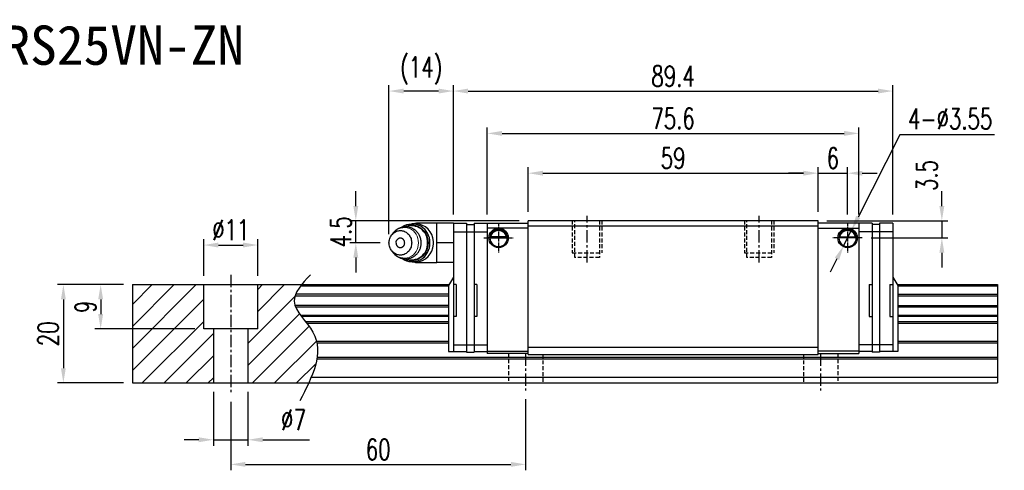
# Model space of a CAD drawing. Header units: millimetres. Extents: x 2482 to 2788, y 455 to 713.
# Tile 3 of 3: x 2588 to 2788, y 455 to 547. Entities that reach past the tile are written whole.
import ezdxf
from ezdxf.enums import TextEntityAlignment as Align

# ---------------------------------------------------------------- set-up
doc = ezdxf.new("R2010")
doc.units = ezdxf.units.MM
doc.header["$LTSCALE"] = 0.2
doc.header["$PDSIZE"] = -1
doc.linetypes.add('CENTER', pattern=[10.16, 6.35, -1.27, 1.27, -1.27])
doc.linetypes.add('DASHED', pattern=[0.75, 0.5, -0.25])
for name, color, linetype in [('2', 7, 'Continuous'), ('CHA', 7, 'Continuous'), ('CL', 1, 'CENTER'), ('DIM', 4, 'Continuous'), ('HID', 2, 'DASHED'), ('OUT', 3, 'Continuous')]:
    doc.layers.add(name, color=color, linetype=linetype)
doc.styles.add('DIM-7', font='SIMPLEX.shx', dxfattribs={"width": 0.7, "bigfont": 'chineset.shx'})
doc.styles.add('T', font='kaiu.ttf')
doc.dimstyles.new('CNS', dxfattribs={"dimtxt": 3.5, "dimasz": 2.5, "dimexe": 1, "dimexo": 1.5, "dimgap": 0.09, "dimtad": 0, "dimdsep": 46, "dimtxsty": 'DIM-7', "dimcen": 0.09, "dimclrd": 1, "dimclre": 1, "dimclrt": 4, "dimadec": 0, "dimazin": 0, "dimtfac": 1, "dimtix": 1, "dimtmove": 2, "dimatfit": 3, "dimfxl": 1, "dimtvp": 0.971429, "dimtolj": 1, "dimarcsym": 0})
doc.dimstyles.new('CNSx1 (指線專用)', dxfattribs={"dimscale": 0.8, "dimtxt": 3.5, "dimasz": 2.5, "dimexe": 1, "dimexo": 1.5, "dimgap": 1, "dimtad": 1, "dimtih": 1, "dimtoh": 1, "dimdsep": 46, "dimtxsty": 'DIM-7', "dimcen": 0.09, "dimclrd": 256, "dimclre": 256, "dimclrt": 4, "dimadec": 0, "dimazin": 0, "dimtfac": 1, "dimtix": 1, "dimtmove": 1, "dimatfit": 3, "dimfxl": 1, "dimtvp": 0.971429, "dimtolj": 1, "dimarcsym": 0})

# ---------------------------------------------------------------- blocks, each defined once
blk = doc.blocks.new('*D62')
at = {"color": 7, "lineweight": -2}
for p, q in [((2609.1, 493.14), (2603.24, 493.14)), ((2604.44, 490.14), (2604.44, 487.14)), ((2623.6, 484.14), (2603.24, 484.14))]:
    blk.add_line(p, q, dxfattribs=at)
at = {"color": 7}
for points in [[(2603.94, 490.14), (2604.94, 490.14), (2604.44, 493.14)], [(2603.94, 487.14), (2604.94, 487.14), (2604.44, 484.14)]]:
    blk.add_solid(points, dxfattribs=at)
at = {"layer": 'DEFPOINTS', "color": 0}
for p in [(2610.9, 493.14), (2604.44, 484.14), (2625.4, 484.14)]:
    blk.add_point(p, dxfattribs=at)
at = {"color": 7, "insert": (2601.38, 488.64), "char_height": 4.2, "attachment_point": 5, "rotation": 90, "style": 'DIM-7'}
blk.add_mtext('\\A1;9', dxfattribs=at)
blk = doc.blocks.new('*D63')
at = {"color": 7, "lineweight": -2}
for p, q in [((2625.4, 494.94), (2625.4, 502.4)), ((2628.4, 501.2), (2633.4, 501.2)), ((2636.4, 494.94), (2636.4, 502.4))]:
    blk.add_line(p, q, dxfattribs=at)
at = {"color": 7}
for points in [[(2628.4, 501.7), (2628.4, 500.7), (2625.4, 501.2)], [(2633.4, 501.7), (2633.4, 500.7), (2636.4, 501.2)]]:
    blk.add_solid(points, dxfattribs=at)
at = {"layer": 'DEFPOINTS', "color": 0}
for p in [(2636.4, 501.2), (2625.4, 493.14), (2636.4, 493.14)]:
    blk.add_point(p, dxfattribs=at)
at = {"color": 7, "insert": (2630.9, 504.26), "char_height": 4.2, "attachment_point": 5, "style": 'DIM-7'}
blk.add_mtext('\\A1;%%C11', dxfattribs=at)
blk = doc.blocks.new('*D64')
at = {"color": 7, "lineweight": -2}
for p, q in [((2627.4, 471.34), (2627.4, 460.39)), ((2634.4, 471.34), (2634.4, 460.39)), ((2624.4, 461.59), (2621.4, 461.59)), ((2627.4, 461.59), (2634.4, 461.59)), ((2637.4, 461.59), (2646.94, 461.59))]:
    blk.add_line(p, q, dxfattribs=at)
at = {"color": 7}
for points in [[(2624.4, 462.09), (2624.4, 461.09), (2627.4, 461.59)], [(2637.4, 462.09), (2637.4, 461.09), (2634.4, 461.59)]]:
    blk.add_solid(points, dxfattribs=at)
at = {"layer": 'DEFPOINTS', "color": 0}
for p in [(2627.4, 473.14), (2634.4, 473.14), (2627.4, 461.59)]:
    blk.add_point(p, dxfattribs=at)
at = {"color": 7, "insert": (2643.67, 465.67), "char_height": 4.2, "attachment_point": 5, "style": 'DIM-7'}
blk.add_mtext('\\A1;%%C7', dxfattribs=at)
blk = doc.blocks.new('*D65')
at = {"color": 7, "lineweight": -2}
for p, q in [((2691.4, 507.94), (2691.4, 517.01)), ((2750.4, 507.94), (2750.4, 517.01)), ((2694.4, 515.81), (2747.4, 515.81))]:
    blk.add_line(p, q, dxfattribs=at)
at = {"color": 7}
for points in [[(2694.4, 516.31), (2694.4, 515.31), (2691.4, 515.81)], [(2747.4, 516.31), (2747.4, 515.31), (2750.4, 515.81)]]:
    blk.add_solid(points, dxfattribs=at)
at = {"layer": 'DEFPOINTS', "color": 0}
for p in [(2750.4, 515.81), (2691.4, 506.14), (2750.4, 506.14)]:
    blk.add_point(p, dxfattribs=at)
at = {"color": 7, "insert": (2720.9, 518.87), "char_height": 4.2, "attachment_point": 5, "style": 'DIM-7'}
blk.add_mtext('\\A1;59', dxfattribs=at)
blk = doc.blocks.new('*D66')
at = {"color": 7, "lineweight": -2}
for p, q in [((2683.1, 507.44), (2683.1, 525.11)), ((2758.7, 507.44), (2758.7, 525.11)), ((2686.1, 523.91), (2755.7, 523.91))]:
    blk.add_line(p, q, dxfattribs=at)
at = {"color": 7}
for points in [[(2686.1, 524.41), (2686.1, 523.41), (2683.1, 523.91)], [(2755.7, 524.41), (2755.7, 523.41), (2758.7, 523.91)]]:
    blk.add_solid(points, dxfattribs=at)
at = {"layer": 'DEFPOINTS', "color": 0}
for p in [(2758.7, 523.91), (2683.1, 505.64), (2758.7, 505.64)]:
    blk.add_point(p, dxfattribs=at)
at = {"color": 7, "insert": (2720.9, 526.97), "char_height": 4.2, "attachment_point": 5, "style": 'DIM-7'}
blk.add_mtext('\\A1;75.6', dxfattribs=at)
blk = doc.blocks.new('*D67')
at = {"color": 7, "lineweight": -2}
for p, q in [((2750.4, 507.94), (2750.4, 517.01)), ((2756.4, 507.42), (2756.4, 517.01)), ((2747.4, 515.81), (2744.4, 515.81)), ((2750.4, 515.81), (2756.4, 515.81)), ((2759.4, 515.81), (2762.4, 515.81))]:
    blk.add_line(p, q, dxfattribs=at)
at = {"color": 7}
for points in [[(2747.4, 516.31), (2747.4, 515.31), (2750.4, 515.81)], [(2759.4, 516.31), (2759.4, 515.31), (2756.4, 515.81)]]:
    blk.add_solid(points, dxfattribs=at)
at = {"layer": 'DEFPOINTS', "color": 0}
for p in [(2756.4, 515.81), (2750.4, 506.14), (2756.4, 505.62)]:
    blk.add_point(p, dxfattribs=at)
at = {"color": 7, "insert": (2753.4, 518.87), "char_height": 4.2, "attachment_point": 5, "style": 'DIM-7'}
blk.add_mtext('\\A1;6', dxfattribs=at)
blk = doc.blocks.new('*D68')
at = {"color": 7, "lineweight": -2}
for p, q in [((2775.58, 509.14), (2775.58, 512.14)), ((2752.2, 506.14), (2776.78, 506.14)), ((2775.58, 506.14), (2775.58, 502.64)), ((2761.17, 502.64), (2776.78, 502.64)), ((2775.58, 499.64), (2775.58, 496.64))]:
    blk.add_line(p, q, dxfattribs=at)
at = {"color": 7}
for points in [[(2775.08, 509.14), (2776.08, 509.14), (2775.58, 506.14)], [(2775.08, 499.64), (2776.08, 499.64), (2775.58, 502.64)]]:
    blk.add_solid(points, dxfattribs=at)
at = {"layer": 'DEFPOINTS', "color": 0}
for p in [(2750.4, 506.14), (2759.37, 502.64), (2775.58, 502.64)]:
    blk.add_point(p, dxfattribs=at)
at = {"color": 7, "insert": (2772.52, 515.33), "char_height": 4.2, "attachment_point": 5, "rotation": 90, "style": 'DIM-7'}
blk.add_mtext('\\A1;3.5', dxfattribs=at)
blk = doc.blocks.new('*D69')
at = {"lineweight": -2}
for p, q in [((2767.04, 523.59), (2758.56, 506.9)), ((2786.3, 523.59), (2767.04, 523.59)), ((2755.6, 501.06), (2757.2, 504.23)), ((2754.24, 498.39), (2752.88, 495.71))]:
    blk.add_line(p, q, dxfattribs=at)
for points in [[(2758.12, 507.13), (2759.01, 506.68), (2757.2, 504.23)], [(2753.79, 498.61), (2754.68, 498.16), (2755.6, 501.06)]]:
    blk.add_solid(points)
at = {"layer": 'DEFPOINTS', "color": 0}
for p in [(2757.2, 504.23), (2755.6, 501.06)]:
    blk.add_point(p, dxfattribs=at)
at = {"insert": (2777.27, 526.89), "char_height": 4.2, "attachment_point": 5, "style": 'DIM-7'}
blk.add_mtext('\\A1;4-∅3.55', dxfattribs=at)
blk = doc.blocks.new('*D70')
at = {"color": 7, "lineweight": -2}
for p, q in [((2663.1, 503.44), (2663.1, 533.72)), ((2676.2, 507.44), (2676.2, 533.72)), ((2673.2, 532.52), (2666.1, 532.52))]:
    blk.add_line(p, q, dxfattribs=at)
at = {"color": 7}
for points in [[(2666.1, 533.02), (2666.1, 532.02), (2663.1, 532.52)], [(2673.2, 533.02), (2673.2, 532.02), (2676.2, 532.52)]]:
    blk.add_solid(points, dxfattribs=at)
at = {"layer": 'DEFPOINTS', "color": 0}
for p in [(2663.1, 532.52), (2676.2, 505.64), (2663.1, 501.64)]:
    blk.add_point(p, dxfattribs=at)
at = {"color": 7, "insert": (2669.65, 536.68), "char_height": 4.2, "attachment_point": 5, "style": 'DIM-7'}
blk.add_mtext('\\A1;(14)', dxfattribs=at)
blk = doc.blocks.new('*D51')
at = {"color": 7, "lineweight": -2}
for p, q in [((2656.35, 509.14), (2656.35, 512.14)), ((2689.6, 506.14), (2655.15, 506.14)), ((2656.35, 501.64), (2656.35, 506.14)), ((2661.3, 501.64), (2655.15, 501.64)), ((2656.35, 498.64), (2656.35, 495.64))]:
    blk.add_line(p, q, dxfattribs=at)
at = {"color": 7}
for points in [[(2655.85, 509.14), (2656.85, 509.14), (2656.35, 506.14)], [(2655.85, 498.64), (2656.85, 498.64), (2656.35, 501.64)]]:
    blk.add_solid(points, dxfattribs=at)
at = {"layer": 'DEFPOINTS', "color": 0}
for p in [(2656.35, 506.14), (2691.4, 506.14), (2663.1, 501.64)]:
    blk.add_point(p, dxfattribs=at)
at = {"color": 7, "insert": (2653.29, 503.89), "char_height": 4.2, "attachment_point": 5, "rotation": 90, "style": 'DIM-7'}
blk.add_mtext('\\A1;4.5', dxfattribs=at)
blk = doc.blocks.new('*D71')
at = {"color": 7, "lineweight": -2}
for p, q in [((2609.1, 493.14), (2595.65, 493.14)), ((2596.85, 490.14), (2596.85, 476.14)), ((2609.1, 473.14), (2595.65, 473.14))]:
    blk.add_line(p, q, dxfattribs=at)
at = {"color": 7}
for points in [[(2596.35, 490.14), (2597.35, 490.14), (2596.85, 493.14)], [(2596.35, 476.14), (2597.35, 476.14), (2596.85, 473.14)]]:
    blk.add_solid(points, dxfattribs=at)
at = {"layer": 'DEFPOINTS', "color": 0}
for p in [(2610.9, 493.14), (2596.85, 473.14), (2610.9, 473.14)]:
    blk.add_point(p, dxfattribs=at)
at = {"color": 7, "insert": (2593.79, 483.14), "char_height": 4.2, "attachment_point": 5, "rotation": 90, "style": 'DIM-7'}
blk.add_mtext('\\A1;20', dxfattribs=at)
blk = doc.blocks.new('*D60')
at = {"color": 7, "lineweight": -2}
for p, q in [((2630.9, 469.34), (2630.9, 455.38)), ((2690.9, 469.84), (2690.9, 455.38)), ((2633.9, 456.58), (2687.9, 456.58))]:
    blk.add_line(p, q, dxfattribs=at)
at = {"color": 7}
for points in [[(2633.9, 457.08), (2633.9, 456.08), (2630.9, 456.58)], [(2687.9, 457.08), (2687.9, 456.08), (2690.9, 456.58)]]:
    blk.add_solid(points, dxfattribs=at)
at = {"layer": 'DEFPOINTS', "color": 0}
for p in [(2630.9, 471.14), (2690.9, 471.64), (2690.9, 456.58)]:
    blk.add_point(p, dxfattribs=at)
at = {"color": 7, "insert": (2660.9, 459.64), "char_height": 4.2, "attachment_point": 5, "style": 'DIM-7'}
blk.add_mtext('\\A1;60', dxfattribs=at)
blk = doc.blocks.new('*D61')
at = {"color": 7, "lineweight": -2}
for p, q in [((2676.2, 507.44), (2676.2, 533.72)), ((2765.6, 507.44), (2765.6, 533.72)), ((2679.2, 532.52), (2762.6, 532.52))]:
    blk.add_line(p, q, dxfattribs=at)
at = {"color": 7}
for points in [[(2679.2, 533.02), (2679.2, 532.02), (2676.2, 532.52)], [(2762.6, 533.02), (2762.6, 532.02), (2765.6, 532.52)]]:
    blk.add_solid(points, dxfattribs=at)
at = {"layer": 'DEFPOINTS', "color": 0}
for p in [(2765.6, 532.52), (2676.2, 505.64), (2765.6, 505.64)]:
    blk.add_point(p, dxfattribs=at)
at = {"color": 7, "insert": (2720.9, 535.58), "char_height": 4.2, "attachment_point": 5, "style": 'DIM-7'}
blk.add_mtext('\\A1;89.4', dxfattribs=at)

msp = doc.modelspace()

# ---------------------------------------------------------------- hatches: boundary and pattern name
at = {"layer": 'DIM'}
h = msp.add_hatch(dxfattribs=at)
h.set_pattern_fill('ANSI31')
h.set_pattern_definition([(45, (2246.642, 376.321), (-2.245064, 2.245064), [])])
h.paths.add_polyline_path([(2625.399, 493.144), (2610.899, 493.144), (2610.899, 473.144), (2627.399, 473.144), (2627.399, 484.144), (2625.399, 484.144)])
edge = h.paths.add_edge_path()
edge.add_spline(control_points=[(2646.774, 473.144), (2648.426, 476.756), (2650.062, 482.721), (2642.543, 488.788), (2644.423, 492.01), (2645.341, 493.144)], knot_values=[2.2927229, 2.2927229, 2.2927229, 2.2927229, 12.943349, 20.3172467, 24.2982631, 24.2982631, 24.2982631, 24.2982631], degree=3, periodic=0)
edge.add_line((2645.341, 493.144), (2636.399, 493.144))
edge.add_line((2636.399, 493.144), (2636.399, 484.144))
edge.add_line((2636.399, 484.144), (2634.399, 484.144))
edge.add_line((2634.399, 484.144), (2634.399, 473.144))
edge.add_line((2634.399, 473.144), (2646.774, 473.144))

# ---------------------------------------------------------------- linework, layer by layer
at = {"layer": '2', "color": 7, "linetype": 'Continuous'}
for p, q in [((2761.399, 505.645), (2750.399, 505.645)), ((2687.031, 502.828), (2683.767, 502.828)), ((2686.954, 502.895), (2683.844, 502.895)), ((2750.399, 504.645), (2758.699, 504.645)), ((2754.767, 502.828), (2758.031, 502.828)), ((2754.844, 502.895), (2757.954, 502.895)), ((2683.625, 502.695), (2687.173, 502.695)), ((2758.173, 502.695), (2754.625, 502.695)), ((2683.099, 479.645), (2691.399, 479.645)), ((2691.399, 479.145), (2683.099, 479.145)), ((2758.699, 479.645), (2750.399, 479.645)), ((2750.399, 479.145), (2758.699, 479.145))]:
    msp.add_line(p, q, dxfattribs=at)
for centre, start, end in [((2685.399, 502.645), 90, 270), ((2685.399, 502.645), 270, 90), ((2756.399, 502.645), 90, 270), ((2756.399, 502.645), 270, 90)]:
    msp.add_arc(centre, 1.775, start, end, dxfattribs=at)
at = {"layer": '2', "color": 7, "linetype": 'Continuous', "extrusion": (0, 0, -1)}
for centre, radius, start, end in [((-2685.399, 502.645), 1.575, 9.1332, 90), ((-2685.399, 502.645), 1.975, 90, 270), ((-2685.399, 502.645), 1.575, 90, 170.8668), ((-2756.399, 502.645), 1.975, 270, 90), ((-2756.399, 502.645), 1.575, 9.1332, 90), ((-2756.399, 502.645), 1.975, 90, 270), ((-2756.399, 502.645), 1.575, 90, 170.8668)]:
    msp.add_arc(centre, radius, start, end, dxfattribs=at)
at = {"layer": '2', "color": 7, "linetype": 'Continuous'}
for points, knots in [([(2683.767, 502.828), (2683.783, 502.903), (2683.805, 502.993), (2683.869, 503.182), (2683.911, 503.284), (2684.016, 503.48), (2684.08, 503.576), (2684.252, 503.788), (2684.37, 503.898), (2684.63, 504.079), (2684.774, 504.152), (2685.077, 504.249), (2685.239, 504.275), (2685.399, 504.275)], [0, 0, 0, 0, 0.1376864, 0.1376864, 0.275472, 0.275472, 0.4123557, 0.4123557, 0.6064308, 0.6064308, 0.8046387, 0.8046387, 1, 1, 1, 1]), ([(2685.399, 504.275), (2685.55, 504.275), (2685.703, 504.252), (2686.02, 504.156), (2686.186, 504.072), (2686.456, 503.873), (2686.57, 503.763), (2686.742, 503.544), (2686.808, 503.437), (2686.914, 503.223), (2686.955, 503.113), (2687.004, 502.947), (2687.019, 502.883), (2687.031, 502.828)], [0, 0, 0, 0, 0.1837975, 0.1837975, 0.4104893, 0.4104893, 0.6000274, 0.6000274, 0.749109, 0.749109, 0.8991923, 0.8991923, 1, 1, 1, 1]), ([(2756.399, 504.275), (2756.248, 504.275), (2756.095, 504.252), (2755.778, 504.156), (2755.613, 504.072), (2755.342, 503.873), (2755.228, 503.763), (2755.056, 503.544), (2754.99, 503.437), (2754.884, 503.223), (2754.843, 503.113), (2754.794, 502.947), (2754.779, 502.883), (2754.767, 502.828)], [0, 0, 0, 0, 0.1837975, 0.1837975, 0.4104893, 0.4104893, 0.6000274, 0.6000274, 0.749109, 0.749109, 0.8991923, 0.8991923, 1, 1, 1, 1]), ([(2758.031, 502.828), (2758.015, 502.903), (2757.993, 502.993), (2757.929, 503.182), (2757.887, 503.284), (2757.782, 503.48), (2757.718, 503.576), (2757.546, 503.788), (2757.428, 503.898), (2757.168, 504.079), (2757.024, 504.152), (2756.721, 504.249), (2756.559, 504.275), (2756.399, 504.275)], [0, 0, 0, 0, 0.1376864, 0.1376864, 0.275472, 0.275472, 0.4123557, 0.4123557, 0.6064308, 0.6064308, 0.8046387, 0.8046387, 1, 1, 1, 1])]:
    msp.add_open_spline(points, degree=3, knots=knots, dxfattribs=at)
for points in [[(2683.767, 502.828), (2683.793, 502.85), (2683.818, 502.872), (2683.844, 502.895)], [(2686.954, 502.895), (2686.98, 502.872), (2687.005, 502.85), (2687.031, 502.828)], [(2754.844, 502.895), (2754.818, 502.872), (2754.793, 502.85), (2754.767, 502.828)]]:
    msp.add_open_spline(points, degree=3, dxfattribs=at)
at = {"layer": '2', "color": 7, "linetype": 'DASHED'}
msp.add_open_spline([(2683.625, 502.694), (2683.624, 502.678), (2683.624, 502.661), (2683.624, 502.645)], degree=3, dxfattribs=at)
at = {"layer": 'CL', "color": 7, "ltscale": 2}
for p, q in [((2703.399, 497.644), (2703.399, 507.144)), ((2738.399, 497.644), (2738.399, 507.144)), ((2630.899, 495.144), (2630.899, 471.144)), ((2690.899, 479.145), (2690.899, 471.644)), ((2750.899, 479.145), (2750.899, 471.644))]:
    msp.add_line(p, q, dxfattribs=at)
at = {"layer": 'CL', "color": 7, "ltscale": 0.5}
for p, q in [((2685.399, 505.62), (2685.399, 499.67)), ((2756.399, 505.62), (2756.399, 499.67)), ((2682.424, 502.645), (2688.374, 502.645)), ((2759.374, 502.645), (2753.424, 502.645))]:
    msp.add_line(p, q, dxfattribs=at)
at = {"layer": 'HID', "color": 7, "ltscale": 8}
for p, q in [((2700.399, 506.144), (2700.399, 499.644)), ((2700.899, 498.644), (2700.899, 506.144)), ((2705.899, 506.144), (2705.899, 498.644)), ((2706.399, 506.144), (2706.399, 499.644)), ((2735.399, 506.144), (2735.399, 499.644)), ((2735.899, 498.644), (2735.899, 506.144)), ((2740.899, 506.144), (2740.899, 498.644)), ((2741.399, 506.144), (2741.399, 499.644)), ((2700.399, 499.644), (2706.399, 499.644)), ((2735.399, 499.644), (2741.399, 499.644)), ((2705.899, 498.644), (2700.899, 498.644)), ((2740.899, 498.644), (2735.899, 498.644)), ((2687.399, 479.145), (2687.399, 473.144)), ((2694.399, 478.944), (2694.399, 473.144)), ((2747.399, 478.944), (2747.399, 473.144)), ((2754.399, 479.145), (2754.399, 473.144))]:
    msp.add_line(p, q, dxfattribs=at)
at = {"layer": 'OUT', "color": 7, "linetype": 'Continuous'}
for p, q in [((2668.567, 505.52), (2667.802, 505.52)), ((2672.799, 505.645), (2668.857, 505.645)), ((2668.857, 505.645), (2668.857, 505.507)), ((2676.199, 505.645), (2672.799, 505.645)), ((2672.799, 503.819), (2672.799, 505.645)), ((2676.199, 505.645), (2678.899, 505.645)), ((2680.399, 505.645), (2683.099, 505.645)), ((2683.099, 505.645), (2683.099, 479.145)), ((2683.099, 505.645), (2691.399, 505.645)), ((2765.599, 505.645), (2762.899, 505.645)), ((2663.965, 503.667), (2663.646, 503.258)), ((2672.799, 501.881), (2672.799, 503.819)), ((2691.399, 504.645), (2683.099, 504.645)), ((2672.799, 499.824), (2672.799, 501.881)), ((2676.199, 501.645), (2672.799, 501.645)), ((2663.646, 500.031), (2663.965, 499.622)), ((2663.965, 499.622), (2663.959, 499.63)), ((2672.799, 497.645), (2672.799, 499.824)), ((2667.802, 497.77), (2668.567, 497.77)), ((2668.857, 497.782), (2668.857, 497.645)), ((2668.857, 497.645), (2672.799, 497.645)), ((2672.799, 497.65), (2672.799, 497.768)), ((2676.199, 497.645), (2672.799, 497.645))]:
    msp.add_line(p, q, dxfattribs=at)
at = {"layer": 'OUT', "color": 7}
for p, q in [((2676.199, 505.645), (2676.199, 479.545)), ((2678.899, 505.645), (2678.899, 479.395)), ((2678.899, 505.395), (2680.399, 505.395)), ((2680.399, 505.645), (2680.399, 479.395)), ((2691.399, 478.944), (2691.399, 506.144)), ((2750.399, 506.144), (2691.399, 506.144)), ((2691.399, 505.094), (2750.399, 505.094)), ((2750.399, 478.944), (2750.399, 506.144)), ((2758.699, 505.645), (2758.699, 479.145)), ((2761.399, 505.645), (2761.399, 479.395)), ((2762.899, 505.395), (2761.399, 505.395)), ((2762.899, 505.645), (2762.899, 479.395)), ((2765.599, 505.645), (2765.599, 479.545)), ((2676.199, 503.87), (2678.899, 503.87)), ((2678.899, 503.895), (2680.399, 503.895)), ((2680.399, 503.87), (2683.099, 503.87)), ((2761.399, 503.87), (2758.699, 503.87)), ((2762.899, 503.895), (2761.399, 503.895)), ((2765.599, 503.87), (2762.899, 503.87)), ((2610.899, 493.144), (2675.292, 493.144)), ((2610.899, 493.144), (2610.899, 473.144)), ((2625.399, 484.144), (2625.399, 493.144)), ((2636.399, 484.144), (2636.399, 493.144)), ((2645.138, 492.888), (2675.199, 492.888)), ((2676.199, 494.645), (2675.199, 492.991)), ((2675.199, 492.991), (2675.199, 479.545)), ((2676.799, 493.144), (2676.199, 493.144)), ((2676.799, 493.144), (2676.799, 486.644)), ((2680.999, 493.144), (2680.399, 493.144)), ((2680.999, 493.144), (2680.999, 486.644)), ((2760.799, 493.144), (2760.799, 486.644)), ((2760.799, 493.144), (2761.399, 493.144)), ((2764.999, 493.144), (2764.999, 486.644)), ((2764.999, 493.144), (2765.599, 493.144)), ((2765.599, 494.645), (2766.599, 492.991)), ((2766.506, 493.144), (2786.899, 493.144)), ((2766.599, 492.991), (2766.599, 479.545)), ((2766.599, 492.888), (2786.899, 492.888)), ((2786.899, 493.144), (2786.899, 473.144)), ((2643.983, 490.884), (2675.199, 490.884)), ((2675.199, 491.179), (2644.093, 491.179)), ((2766.599, 491.179), (2786.899, 491.179)), ((2766.599, 490.884), (2786.899, 490.884)), ((2675.199, 488.904), (2643.98, 488.904)), ((2766.599, 488.904), (2786.899, 488.904)), ((2644.091, 488.609), (2675.199, 488.609)), ((2645.1, 486.929), (2675.199, 486.929)), ((2766.599, 488.609), (2786.899, 488.609)), ((2766.599, 486.929), (2786.899, 486.929)), ((2645.223, 486.765), (2675.199, 486.765)), ((2646.078, 485.671), (2675.199, 485.671)), ((2646.356, 485.317), (2675.199, 485.317)), ((2676.799, 486.644), (2676.199, 486.644)), ((2680.999, 486.644), (2680.399, 486.644)), ((2760.799, 486.644), (2761.399, 486.644)), ((2764.999, 486.644), (2765.599, 486.644)), ((2766.599, 486.765), (2786.899, 486.765)), ((2766.599, 485.671), (2786.899, 485.671)), ((2766.599, 485.317), (2786.899, 485.317)), ((2636.399, 484.144), (2625.399, 484.144)), ((2627.399, 484.144), (2627.399, 473.144)), ((2634.399, 484.144), (2634.399, 473.144)), ((2648.347, 481.651), (2675.199, 481.651)), ((2648.426, 481.298), (2675.199, 481.298)), ((2676.199, 480.92), (2678.899, 480.92)), ((2678.899, 480.895), (2680.399, 480.895)), ((2680.399, 480.92), (2683.099, 480.92)), ((2761.399, 480.92), (2758.699, 480.92)), ((2762.899, 480.895), (2761.399, 480.895)), ((2765.599, 480.92), (2762.899, 480.92)), ((2766.599, 481.651), (2786.899, 481.651)), ((2766.599, 481.298), (2786.899, 481.298)), ((2675.199, 479.545), (2678.899, 479.545)), ((2678.899, 479.395), (2680.399, 479.395)), ((2680.399, 479.545), (2683.099, 479.545)), ((2691.399, 480.444), (2750.399, 480.444)), ((2691.399, 478.944), (2750.399, 478.944)), ((2761.399, 479.545), (2758.699, 479.545)), ((2762.899, 479.395), (2761.399, 479.395)), ((2766.599, 479.545), (2762.899, 479.545)), ((2648.419, 478.037), (2786.899, 478.037)), ((2648.473, 478.391), (2786.899, 478.391)), ((2610.899, 473.144), (2786.899, 473.144)), ((2647.296, 474.344), (2786.899, 474.344))]:
    msp.add_line(p, q, dxfattribs=at)
at = {"layer": 'OUT', "color": 7, "linetype": 'Continuous', "flags": 128}
for points in [[(2666.212, 504.889), (2666.355, 504.961), (2666.579, 505.058), (2666.81, 505.137), (2667.045, 505.198), (2667.284, 505.241), (2667.525, 505.264), (2667.766, 505.269), (2668.008, 505.255), (2668.248, 505.222), (2668.485, 505.17), (2668.718, 505.1), (2668.945, 505.012), (2669.167, 504.906), (2669.38, 504.784), (2669.585, 504.645), (2669.78, 504.49), (2669.965, 504.321), (2670.137, 504.137), (2670.297, 503.941), (2670.443, 503.733), (2670.576, 503.513), (2670.693, 503.284), (2670.794, 503.047), (2670.88, 502.802), (2670.949, 502.551), (2671.001, 502.296), (2671.035, 502.036), (2671.053, 501.775), (2671.053, 501.514), (2671.035, 501.253), (2671.001, 500.994), (2670.949, 500.738), (2670.88, 500.487), (2670.794, 500.242), (2670.693, 500.005), (2670.576, 499.776), (2670.443, 499.556), (2670.297, 499.348), (2670.137, 499.152), (2669.965, 498.968), (2669.78, 498.799), (2669.585, 498.644), (2669.38, 498.505), (2669.167, 498.383), (2668.945, 498.277), (2668.718, 498.189), (2668.485, 498.119), (2668.248, 498.067), (2668.008, 498.034), (2667.766, 498.02), (2667.525, 498.025), (2667.284, 498.048), (2667.045, 498.091), (2666.81, 498.152), (2666.579, 498.231), (2666.355, 498.328), (2666.206, 498.403)], [(2663.1, 501.645), (2663.109, 501.862), (2663.135, 502.079), (2663.179, 502.292), (2663.239, 502.5), (2663.316, 502.701), (2663.41, 502.895), (2663.518, 503.078), (2663.64, 503.252), (2663.777, 503.412), (2663.925, 503.56), (2664.085, 503.692), (2664.255, 503.81), (2664.434, 503.91), (2664.62, 503.994), (2664.812, 504.059), (2665.009, 504.107), (2665.208, 504.135), (2665.41, 504.145), (2665.611, 504.135), (2665.811, 504.107), (2666.008, 504.059), (2666.2, 503.994), (2666.386, 503.91), (2666.565, 503.81), (2666.735, 503.692), (2666.894, 503.56), (2667.043, 503.412), (2667.179, 503.252), (2667.302, 503.078), (2667.41, 502.895), (2667.503, 502.701), (2667.58, 502.5), (2667.641, 502.292), (2667.684, 502.079), (2667.711, 501.862), (2667.719, 501.645), (2667.711, 501.427), (2667.684, 501.21), (2667.641, 500.998), (2667.58, 500.79), (2667.503, 500.588), (2667.41, 500.395), (2667.302, 500.211), (2667.179, 500.038), (2667.043, 499.877), (2666.894, 499.729), (2666.735, 499.597), (2666.565, 499.479), (2666.386, 499.379), (2666.2, 499.295), (2666.008, 499.23), (2665.811, 499.183), (2665.611, 499.154), (2665.41, 499.145), (2665.208, 499.154), (2665.009, 499.183), (2664.812, 499.23), (2664.62, 499.295), (2664.434, 499.379), (2664.255, 499.479), (2664.085, 499.597), (2663.925, 499.729), (2663.777, 499.877), (2663.64, 500.038), (2663.518, 500.211), (2663.41, 500.395), (2663.316, 500.588), (2663.239, 500.79), (2663.179, 500.998), (2663.135, 501.21), (2663.109, 501.427), (2663.1, 501.645)]]:
    msp.add_lwpolyline(points, dxfattribs=at)
at = {"layer": 'OUT', "color": 7, "linetype": 'Continuous'}
for centre, radius, start, end in [((2667.812, 501.895), 3.578, 355.98145, 125.24992), ((2667.677, 501.844), 3.269, 356.50633, 110.75509), ((2668.857, 503.645), 2, 90, 110.36413), ((2668.433, 501.816), 3.706, 1.94704, 87.92406), ((2667.812, 501.394), 3.578, 234.67865, 4.01952), ((2667.667, 501.458), 3.277, 249.445, 3.25566), ((2668.433, 501.473), 3.706, 272.07594, 358.05296), ((2668.857, 499.645), 2, 249.63587, 270)]:
    msp.add_arc(centre, radius, start, end, dxfattribs=at)
at = {"layer": 'OUT', "color": 7, "lineweight": 15}
for centre, start, end in [((2666.204, 501.865), 355.59669, 141.18117), ((2666.204, 501.424), 218.81883, 4.40331)]:
    msp.add_arc(centre, 2.874, start, end, dxfattribs=at)
at = {"layer": 'OUT', "color": 7, "linetype": 'Continuous', "extrusion": (0, 0, -1)}
msp.add_arc((-2685.399, 502.645), 1.975, 270, 90, dxfattribs=at)
at = {"layer": 'OUT', "color": 7, "linetype": 'Continuous'}
for points, knots in [([(2669.66, 501.645), (2669.659, 501.723), (2669.656, 501.835), (2669.642, 501.999), (2669.624, 502.141), (2669.594, 502.309), (2669.554, 502.484), (2669.501, 502.666), (2669.435, 502.85), (2669.356, 503.034), (2669.264, 503.218), (2669.159, 503.397), (2669.041, 503.572), (2668.91, 503.741), (2668.767, 503.903), (2668.613, 504.055), (2668.447, 504.198), (2668.271, 504.329), (2668.085, 504.449), (2667.891, 504.557), (2667.688, 504.65), (2667.478, 504.73), (2667.263, 504.795), (2667.042, 504.844), (2666.817, 504.878), (2666.59, 504.895), (2666.36, 504.896), (2666.13, 504.879), (2665.901, 504.846), (2665.674, 504.796), (2665.449, 504.729), (2665.229, 504.644), (2665.014, 504.543), (2664.806, 504.425), (2664.612, 504.295), (2664.433, 504.155), (2664.27, 504.009), (2664.118, 503.851), (2664.016, 503.736), (2663.969, 503.671), (2663.964, 503.665)], [0, 0, 0, 0, 0.0296876, 0.041938, 0.0622601, 0.0834256, 0.1061814, 0.1299801, 0.154599, 0.1798603, 0.2056368, 0.2318337, 0.2583793, 0.2852186, 0.3123085, 0.3396154, 0.3671127, 0.3947799, 0.4226009, 0.4505638, 0.47866, 0.5068837, 0.5352321, 0.5637043, 0.5923018, 0.6210284, 0.6498893, 0.6788923, 0.7080448, 0.7373584, 0.766847, 0.7965272, 0.8264189, 0.8565459, 0.8869372, 0.9144676, 0.942017, 0.9695789, 0.9971458, 1, 1, 1, 1]), ([(2663.96, 499.632), (2663.981, 499.604), (2664.045, 499.52), (2664.165, 499.387), (2664.319, 499.234), (2664.485, 499.091), (2664.661, 498.96), (2664.846, 498.84), (2665.041, 498.733), (2665.244, 498.639), (2665.453, 498.559), (2665.669, 498.494), (2665.89, 498.445), (2666.115, 498.411), (2666.342, 498.394), (2666.571, 498.394), (2666.801, 498.41), (2667.031, 498.443), (2667.258, 498.493), (2667.482, 498.56), (2667.703, 498.645), (2667.918, 498.746), (2668.126, 498.864), (2668.32, 498.994), (2668.498, 499.134), (2668.661, 499.28), (2668.814, 499.437), (2668.956, 499.604), (2669.086, 499.781), (2669.204, 499.966), (2669.309, 500.157), (2669.401, 500.355), (2669.479, 500.557), (2669.542, 500.759), (2669.59, 500.957), (2669.622, 501.135), (2669.642, 501.292), (2669.657, 501.457), (2669.659, 501.574), (2669.66, 501.645)], [0, 0, 0, 0, 0.0129896, 0.0400504, 0.0673279, 0.0947956, 0.1224331, 0.1502242, 0.178157, 0.2062229, 0.2344164, 0.2627342, 0.2911758, 0.3197426, 0.3484382, 0.3772681, 0.4062399, 0.4353611, 0.4646431, 0.4941, 0.5237483, 0.5536079, 0.5837025, 0.6140611, 0.6415619, 0.6690816, 0.6966139, 0.7241512, 0.7516818, 0.7791878, 0.8066405, 0.833992, 0.8611558, 0.887955, 0.9139574, 0.9377272, 0.9559891, 0.97342, 1, 1, 1, 1]), ([(2664.525, 501.645), (2664.526, 501.689), (2664.528, 501.752), (2664.544, 501.845), (2664.564, 501.928), (2664.598, 502.025), (2664.646, 502.125), (2664.694, 502.206), (2664.73, 502.249), (2664.741, 502.262)], [0, 0, 0, 0, 0.1988684, 0.2831425, 0.4256606, 0.5792324, 0.7471497, 0.9242917, 1, 1, 1, 1]), ([(2664.525, 501.645), (2664.526, 501.6), (2664.528, 501.537), (2664.544, 501.444), (2664.564, 501.361), (2664.598, 501.264), (2664.646, 501.164), (2664.694, 501.083), (2664.73, 501.04), (2664.741, 501.027)], [0, 0, 0, 0, 0.1988684, 0.2831425, 0.4256606, 0.5792324, 0.7471497, 0.9242917, 1, 1, 1, 1]), ([(2664.74, 501.026), (2664.741, 501.024), (2664.772, 500.978), (2664.85, 500.904), (2664.972, 500.811), (2665.107, 500.744), (2665.252, 500.701), (2665.399, 500.686), (2665.549, 500.698), (2665.693, 500.736), (2665.831, 500.801), (2665.955, 500.889), (2666.065, 500.999), (2666.155, 501.127), (2666.225, 501.271), (2666.279, 501.443), (2666.287, 501.571), (2666.291, 501.645)], [0, 0, 0, 0, 0.0036289, 0.0738847, 0.1421605, 0.2124163, 0.2806921, 0.3509479, 0.4192237, 0.4894795, 0.5577554, 0.6280112, 0.696287, 0.7665428, 0.8348186, 0.9050744, 1, 1, 1, 1]), ([(2666.291, 501.645), (2666.287, 501.712), (2666.281, 501.832), (2666.232, 501.999), (2666.166, 502.143), (2666.078, 502.274), (2665.971, 502.386), (2665.847, 502.478), (2665.713, 502.545), (2665.568, 502.588), (2665.42, 502.603), (2665.271, 502.591), (2665.127, 502.553), (2664.989, 502.488), (2664.866, 502.399), (2664.782, 502.322), (2664.747, 502.271), (2664.741, 502.262)], [0, 0, 0, 0, 0.0866631, 0.1549294, 0.2251754, 0.2934417, 0.3636877, 0.4319539, 0.5021999, 0.5704662, 0.6407122, 0.7089785, 0.7792245, 0.8474908, 0.9177368, 0.986003, 1, 1, 1, 1]), ([(2672.144, 501.645), (2672.144, 501.694), (2672.143, 501.793), (2672.139, 501.893), (2672.136, 501.942)], [0, 0, 0, 0, 0.4996785, 1, 1, 1, 1]), ([(2672.136, 501.347), (2672.139, 501.397), (2672.143, 501.496), (2672.144, 501.595), (2672.144, 501.645)], [0, 0, 0, 0, 0.5003214, 1, 1, 1, 1])]:
    msp.add_open_spline(points, degree=3, knots=knots, dxfattribs=at)
at = {"layer": 'OUT', "color": 7}
for points in [[(2758.031, 502.828), (2758.005, 502.85), (2757.98, 502.872), (2757.954, 502.895)], [(2758.173, 502.694), (2758.174, 502.678), (2758.174, 502.661), (2758.174, 502.645)]]:
    msp.add_open_spline(points, degree=3, dxfattribs=at)
msp.add_open_spline([(2647.099, 495.106), (2645.417, 493.315), (2641.759, 489.42), (2651.285, 481.735), (2647.469, 474.35), (2644.956, 469.485)], degree=3, knots=[0, 0, 0, 0, 6.2737393, 13.647637, 27.8750855, 27.8750855, 27.8750855, 27.8750855], dxfattribs=at)

# ---------------------------------------------------------------- texts
at = {"layer": 'CHA', "color": 7, "style": 'T'}
msp.add_text('TRS25VN-ZN', height=8, dxfattribs=at).set_placement((2606.412, 541.857), align=Align.MIDDLE)

# ---------------------------------------------------------------- dimensions: what is measured, and where the dimension line sits
at = {"color": 0}
dim = msp.add_linear_dim(base=(2663.1, 532.517), p1=(2676.199, 505.645), p2=(2663.1, 501.645), text='(14)', dimstyle='CNS', override={"dimscale": 1.2, "dimgap": 0.8, "dimtad": 1, "dimclrd": 7, "dimclre": 7, "dimclrt": 7, "dimadec": 2, "dimazin": 2, "dimtm": 1e-09, "dimtfac": 0.6, "dimtmove": 1, "dimarcsym": 1}, dxfattribs=at)
dim.commit()
dim.dimension.update_dxf_attribs({"geometry": '*D70', "text_midpoint": (2669.65, 536.677)})
for base, p1, p2, picture, middle in [((2765.599, 532.517), (2676.199, 505.645), (2765.599, 505.645), '*D61', (2720.899, 535.577)), ((2758.699, 523.911), (2683.099, 505.645), (2758.699, 505.645), '*D66', (2720.899, 526.971)), ((2690.899, 456.579), (2630.899, 471.144), (2690.899, 471.644), '*D60', (2660.899, 459.639))]:
    dim = msp.add_linear_dim(base=base, p1=p1, p2=p2, dimstyle='CNS', override={"dimscale": 1.2, "dimgap": 0.8, "dimtad": 1, "dimclrd": 7, "dimclre": 7, "dimclrt": 7, "dimadec": 2, "dimazin": 2, "dimtm": 1e-09, "dimtfac": 0.6, "dimtmove": 1, "dimarcsym": 1}, dxfattribs=at)
    dim.commit()
    dim.dimension.update_dxf_attribs({"geometry": picture, "text_midpoint": middle})
dim = msp.add_diameter_dim_2p(p1=(2755.595, 501.062), p2=(2757.203, 504.227), text='4-<>', dimstyle='CNSx1 (指線專用)', override={"dimscale": 1.2, "dimclrt": 256}, dxfattribs=at)
dim.commit()
dim.dimension.update_dxf_attribs({"geometry": '*D69', "text_midpoint": (2767.04, 523.595), "dimtype": 163})
for base, p1, p2, angle, picture, middle in [((2750.399, 515.814), (2691.399, 506.144), (2750.399, 506.144), 180, '*D65', (2720.899, 518.874)), ((2756.399, 515.814), (2750.399, 506.144), (2756.399, 505.62), 180, '*D67', (2753.399, 518.874)), ((2656.355, 506.144), (2663.1, 501.645), (2691.399, 506.144), 90, '*D51', (2653.295, 503.894)), ((2596.848, 473.144), (2610.899, 493.144), (2610.899, 473.144), 90, '*D71', (2593.788, 483.144)), ((2604.445, 484.144), (2610.899, 493.144), (2625.399, 484.144), 90, '*D62', (2601.385, 488.644))]:
    dim = msp.add_linear_dim(base=base, p1=p1, p2=p2, angle=angle, dimstyle='CNS', override={"dimscale": 1.2, "dimgap": 0.8, "dimtad": 1, "dimclrd": 7, "dimclre": 7, "dimclrt": 7, "dimadec": 2, "dimazin": 2, "dimtm": 1e-09, "dimtfac": 0.6, "dimtmove": 1, "dimarcsym": 1}, dxfattribs=at)
    dim.commit()
    dim.dimension.update_dxf_attribs({"geometry": picture, "text_midpoint": middle})
dim = msp.add_linear_dim(base=(2775.583, 502.645), p1=(2750.399, 506.144), p2=(2759.374, 502.645), angle=270, dimstyle='CNS', override={"dimscale": 1.2, "dimgap": 0.8, "dimtad": 1, "dimclrd": 7, "dimclre": 7, "dimclrt": 7, "dimadec": 2, "dimazin": 2, "dimtm": 1e-09, "dimtfac": 0.6, "dimtmove": 1, "dimarcsym": 1}, dxfattribs=at)
dim.commit()
dim.dimension.update_dxf_attribs({"geometry": '*D68', "text_midpoint": (2775.583, 515.332), "dimtype": 160})
dim = msp.add_linear_dim(base=(2636.399, 501.197), p1=(2625.399, 493.144), p2=(2636.399, 493.144), angle=180, text='%%C<>', dimstyle='CNS', override={"dimscale": 1.2, "dimgap": 0.8, "dimtad": 1, "dimclrd": 7, "dimclre": 7, "dimclrt": 7, "dimadec": 2, "dimazin": 2, "dimtm": 1e-09, "dimtfac": 0.6, "dimtmove": 1, "dimarcsym": 1}, dxfattribs=at)
dim.commit()
dim.dimension.update_dxf_attribs({"geometry": '*D63', "text_midpoint": (2630.899, 504.257)})
dim = msp.add_linear_dim(base=(2627.399, 461.59), p1=(2634.399, 473.144), p2=(2627.399, 473.144), text='%%C<>', dimstyle='CNS', override={"dimscale": 1.2, "dimgap": 0.8, "dimclrd": 7, "dimclre": 7, "dimclrt": 7, "dimadec": 2, "dimazin": 2, "dimtm": 1e-09, "dimtfac": 0.6, "dimtmove": 0, "dimarcsym": 1}, dxfattribs=at)
dim.commit()
dim.dimension.update_dxf_attribs({"geometry": '*D64', "text_midpoint": (2643.669, 461.59), "dimtype": 160})

doc.saveas('drawing.dxf')
